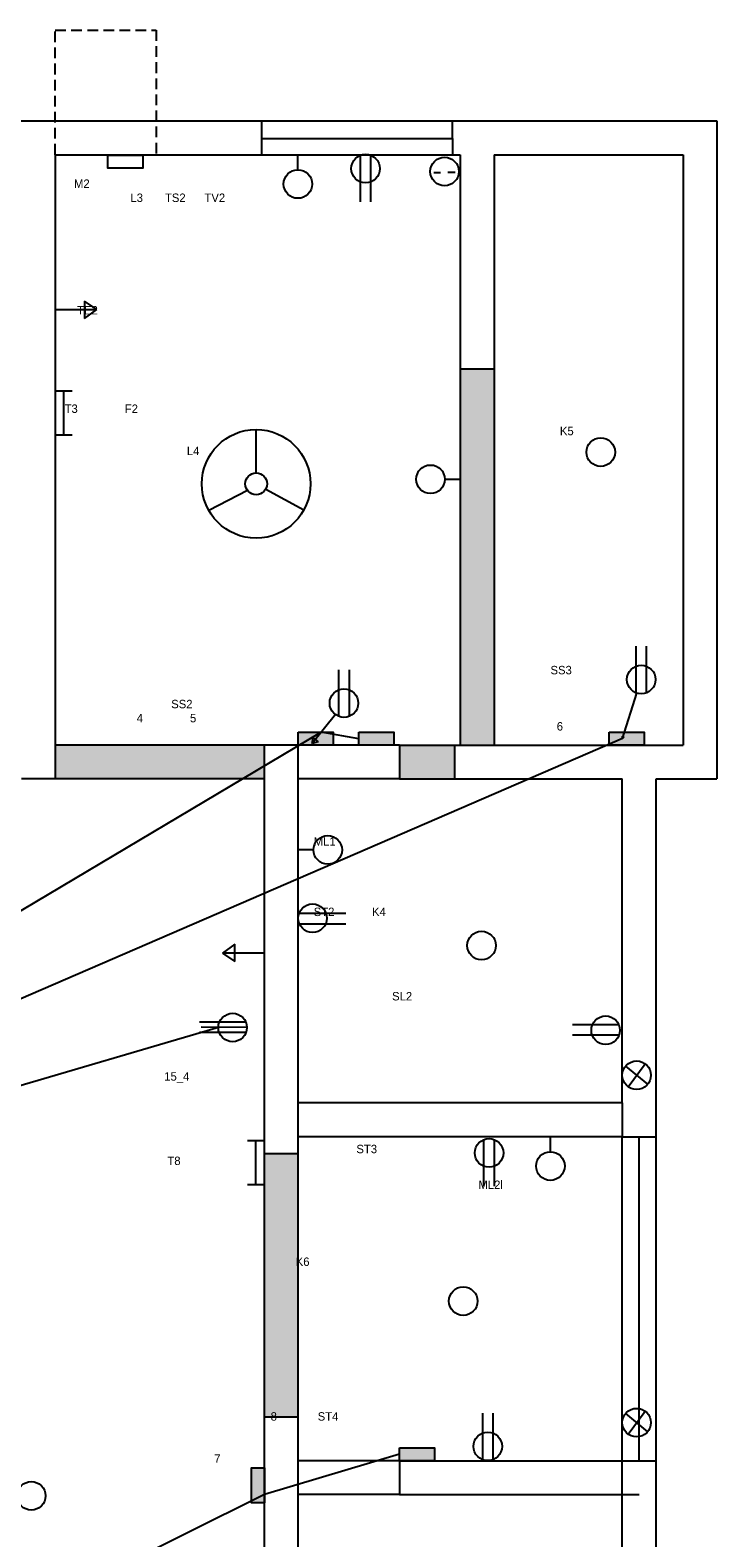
# Model space of a CAD drawing. Header units: inches. Extents: x 382 to 3589, y 252 to 2683.
# Tile 14 of 21: x 2104 to 2308, y 1432 to 1878. Entities that reach past the tile are written whole.
import ezdxf

# ---------------------------------------------------------------- set-up
doc = ezdxf.new("R2010")
doc.units = ezdxf.units.IN
doc.linetypes.add('ACAD_ISO02W100', pattern=[15, 12, -3])
doc.linetypes.add('HIDDEN2', pattern=[4.7625, 3.175, -1.5875])

msp = doc.modelspace()

# ---------------------------------------------------------------- hatches: boundary and pattern name
at = {"linetype": 'HIDDEN2'}
for points in [[(2241.63, 1714.46), (2241.63, 1777.96), (2231.63, 1777.96), (2231.63, 1714.46), (2231.63, 1666.46), (2241.63, 1666.46)], [(2229.87, 1666.46), (2213.63, 1666.46), (2213.63, 1656.46), (2229.87, 1656.46)]]:
    msp.add_hatch(color=2, dxfattribs=at).paths.add_polyline_path(points)
for color, points in [(2, [(2173.63, 1666.46), (2159.63, 1666.46), (2111.63, 1666.46), (2111.63, 1656.46), (2159.63, 1656.46), (2173.63, 1656.46)]), (5, [(2194, 1670.3), (2190.41, 1670.3), (2188.69, 1668.17), (2189.56, 1667.46), (2187.71, 1666.96), (2188.05, 1668.69), (2188.69, 1668.17), (2190.41, 1670.3), (2183.63, 1670.3), (2183.63, 1666.46), (2194, 1666.46)]), (5, [(2211.93, 1670.3), (2201.56, 1670.3), (2201.56, 1666.46), (2211.93, 1666.46)]), (5, [(2286.11, 1670.3), (2280.25, 1670.3), (2279.83, 1668.97), (2280.12, 1668.87), (2279.66, 1668.43), (2279.57, 1669.06), (2279.83, 1668.97), (2280.25, 1670.3), (2275.74, 1670.3), (2275.74, 1666.46), (2286.11, 1666.46)]), (2, [(2183.63, 1545.37), (2173.63, 1545.37), (2173.63, 1502.46), (2173.63, 1467.49), (2183.63, 1467.49), (2183.63, 1502.46)]), (5, [(2224, 1458.3), (2213.63, 1458.3), (2213.63, 1454.46), (2224, 1454.46)]), (5, [(2173.63, 1452.38), (2169.8, 1452.38), (2169.8, 1442.01), (2173.63, 1442.01)])]:
    msp.add_hatch(color=color).paths.add_polyline_path(points)

# ---------------------------------------------------------------- linework, layer by layer
for p, q in [((2111.63, 1841.46), (2111.63, 1878.36)), ((2111.63, 1878.36), (2141.56, 1878.36)), ((2141.56, 1878.36), (2141.56, 1841.46))]:
    msp.add_line(p, q, dxfattribs=at)
for p, q in [((1976.63, 1851.46), (2106.63, 1851.46)), ((2106.63, 1851.46), (2236.63, 1851.46)), ((2106.63, 1851.46), (2236.63, 1851.46)), ((2236.63, 1851.46), (2307.63, 1851.46)), ((2307.63, 1851.46), (2307.63, 1656.46)), ((2111.63, 1841.46), (2231.63, 1841.46)), ((2111.63, 1841.46), (2111.63, 1656.46)), ((2183.52, 1837), (2183.52, 1841.52)), ((2201.95, 1841.25), (2201.95, 1827.49)), ((2205.04, 1841.3), (2205.04, 1827.49)), ((2231.63, 1841.46), (2231.63, 1714.46)), ((2241.63, 1841.46), (2297.63, 1841.46)), ((2241.63, 1841.46), (2241.63, 1714.46)), ((2297.63, 1841.46), (2297.63, 1666.46)), ((2227.91, 1836.3), (2230.11, 1836.3)), ((2223.77, 1836.22), (2225.79, 1836.22)), ((2123.96, 1795.62), (2120.3, 1798.09)), ((2120.3, 1798.09), (2120.3, 1792.92)), ((2111.63, 1795.62), (2123.96, 1795.62)), ((2120.3, 1792.92), (2123.96, 1795.62)), ((2231.63, 1777.96), (2241.63, 1777.96)), ((2111.63, 1771.49), (2116.62, 1771.49)), ((2114.07, 1771.49), (2114.07, 1758.48)), ((2111.63, 1758.48), (2116.62, 1758.48)), ((2171.16, 1747.19), (2171.16, 1760.02)), ((2227.04, 1745.27), (2231.56, 1745.27)), ((2168.57, 1741.97), (2157.16, 1736)), ((2174.01, 1742.36), (2185.28, 1736.21)), ((2231.63, 1714.46), (2231.63, 1666.46)), ((2241.63, 1714.46), (2241.63, 1666.46)), ((2283.75, 1681.98), (2283.75, 1695.79)), ((2286.84, 1682.03), (2286.84, 1695.79)), ((2195.7, 1674.98), (2195.7, 1688.79)), ((2198.79, 1675.03), (2198.79, 1688.79)), ((2279.66, 1668.43), (2283.95, 1681.91)), ((2194.66, 1675.54), (2187.71, 1666.96)), ((2159.63, 1666.46), (2111.63, 1666.46)), ((2183.63, 1666.46), (2159.63, 1666.46)), ((2173.63, 1656.46), (2173.63, 1666.46)), ((2183.63, 1555.46), (2183.63, 1666.46)), ((2213.63, 1666.46), (2183.63, 1666.46)), ((2187.71, 1666.96), (2188.05, 1668.69)), ((2189.56, 1667.46), (2187.71, 1666.96)), ((2188.05, 1668.69), (2189.56, 1667.46)), ((2213.63, 1666.46), (2284.63, 1666.46)), ((2213.63, 1666.46), (2284.63, 1666.46)), ((2213.63, 1666.46), (2284.63, 1666.46)), ((2213.63, 1666.46), (2213.63, 1656.46)), ((2229.87, 1666.46), (2229.87, 1656.46)), ((2279.66, 1668.43), (2279.57, 1669.06)), ((2279.57, 1669.06), (2280.12, 1668.87)), ((2280.12, 1668.87), (2279.66, 1668.43)), ((2279.66, 1668.43), (2279.66, 1668.43)), ((2284.63, 1666.46), (2297.63, 1666.46)), ((2159.63, 1656.46), (2111.63, 1656.46)), ((2173.63, 1656.46), (2159.63, 1656.46)), ((2173.63, 1550.46), (2173.63, 1656.46)), ((2213.63, 1656.46), (2183.63, 1656.46)), ((2213.63, 1656.46), (2279.63, 1656.46)), ((2279.63, 1560.46), (2279.63, 1656.46)), ((2289.63, 1555.46), (2289.63, 1656.46)), ((2289.63, 1656.46), (2307.63, 1656.46)), ((2188.15, 1635.45), (2183.63, 1635.45)), ((2183.9, 1616.68), (2197.71, 1616.68)), ((2183.95, 1613.59), (2197.71, 1613.59)), ((2164.84, 1607.53), (2161.18, 1604.83)), ((2173.51, 1604.83), (2161.18, 1604.83)), ((2161.18, 1604.83), (2164.84, 1602.36)), ((2164.84, 1602.36), (2164.84, 1607.53)), ((2168.12, 1584.43), (2154.36, 1584.43)), ((2168.17, 1582.82), (2154.85, 1582.95)), ((2278.6, 1583.62), (2264.84, 1583.62)), ((2168.17, 1581.34), (2154.36, 1581.34)), ((2278.65, 1580.53), (2264.84, 1580.53)), ((2280.59, 1571.37), (2287.14, 1566.01)), ((2281.36, 1565.28), (2286.37, 1572.1)), ((2279.63, 1560.46), (2183.63, 1560.46)), ((2279.63, 1560.46), (2279.63, 1550.46)), ((2183.63, 1550.46), (2183.63, 1555.46)), ((2289.63, 1449.46), (2289.63, 1555.46)), ((2173.63, 1502.46), (2173.63, 1550.46)), ((2279.63, 1550.46), (2183.63, 1550.46)), ((2183.63, 1502.46), (2183.63, 1550.46)), ((2258.33, 1545.99), (2258.33, 1550.51)), ((2279.63, 1449.46), (2279.63, 1550.46)), ((2279.63, 1550.46), (2289.63, 1550.46)), ((2284.63, 1454.46), (2284.63, 1550.46)), ((2168.56, 1549.3), (2173.55, 1549.3)), ((2170.99, 1549.3), (2170.99, 1536.29)), ((2238.55, 1549.57), (2238.55, 1535.81)), ((2241.64, 1549.62), (2241.64, 1535.81)), ((2183.63, 1545.37), (2173.63, 1545.37)), ((2168.56, 1536.29), (2173.55, 1536.29)), ((2173.63, 1444.46), (2173.63, 1502.46)), ((2183.63, 1444.46), (2183.63, 1502.46)), ((2173.63, 1467.49), (2183.63, 1467.49)), ((2238.3, 1454.73), (2238.3, 1468.54)), ((2241.39, 1454.78), (2241.39, 1468.54)), ((2280.59, 1468.41), (2287.14, 1463.05)), ((2281.36, 1462.32), (2286.37, 1469.14)), ((2213.63, 1454.46), (2183.63, 1454.46)), ((2213.63, 1454.46), (2284.63, 1454.46)), ((2213.63, 1454.46), (2213.63, 1444.46)), ((2284.63, 1454.46), (2289.63, 1454.46)), ((2279.63, 1348.46), (2279.63, 1449.46)), ((2289.63, 1343.46), (2289.63, 1449.46)), ((2173.63, 1348.46), (2173.63, 1444.46)), ((2183.63, 1348.46), (2183.63, 1444.46)), ((2213.63, 1444.46), (2183.63, 1444.46)), ((2213.63, 1444.46), (2284.63, 1444.46))]:
    msp.add_line(p, q)
at = {"color": 3}
for p, q in [((2172.82, 1841.46), (2172.82, 1851.46)), ((2229.3, 1846.25), (2229.3, 1851.46)), ((2172.73, 1846.25), (2229.3, 1846.25)), ((2229.3, 1846.25), (2229.3, 1841.46))]:
    msp.add_line(p, q, dxfattribs=at)
at = {"color": 6}
for p, q in [((2190.41, 1670.3), (1921.72, 1510.53)), ((2279.66, 1668.43), (1923.66, 1514.46)), ((2201.56, 1668.38), (2190.41, 1670.3)), ((2159.97, 1582.82), (1922.15, 1513)), ((2213.63, 1456.38), (2173.63, 1444.46)), ((2173.63, 1444.46), (2084.44, 1400.11))]:
    msp.add_line(p, q, dxfattribs=at)
at = {"linetype": 'ACAD_ISO02W100'}
msp.add_line((2111.63, 1656.46), (2101.63, 1656.46), dxfattribs=at)
for points in [[(2127.25, 1841.33), (2137.62, 1841.33), (2137.62, 1837.5), (2127.25, 1837.5)], [(2183.63, 1670.3), (2194, 1670.3), (2194, 1666.46), (2183.63, 1666.46)], [(2201.56, 1670.3), (2211.93, 1670.3), (2211.93, 1666.46), (2201.56, 1666.46)], [(2275.74, 1670.3), (2286.11, 1670.3), (2286.11, 1666.46), (2275.74, 1666.46)], [(2213.63, 1458.3), (2224, 1458.3), (2224, 1454.46), (2213.63, 1454.46)], [(2173.63, 1452.38), (2173.63, 1442.01), (2169.8, 1442.01), (2169.8, 1452.38)]]:
    msp.add_lwpolyline(points, close=True)
for centre, radius in [((2203.56, 1837.34), 4.23), ((2226.97, 1836.48), 4.23), ((2183.52, 1832.77), 4.23), ((2171.16, 1743.93), 16.09), ((2273.24, 1753.32), 4.23), ((2171.16, 1743.93), 3.25), ((2222.81, 1745.27), 4.23), ((2285.23, 1685.94), 4.23), ((2197.18, 1678.94), 4.23), ((2192.38, 1635.45), 4.23), ((2187.86, 1615.2), 4.23), ((2237.92, 1607.11), 4.23), ((2164.2, 1582.82), 4.23), ((2274.69, 1582.01), 4.23), ((2283.86, 1568.69), 4.23), ((2240.16, 1545.66), 4.23), ((2258.33, 1541.76), 4.23), ((2232.49, 1501.74), 4.23), ((2283.86, 1465.73), 4.23), ((2239.78, 1458.7), 4.23), ((2104.55, 1444.04), 4.23)]:
    msp.add_circle(centre, radius)

# ---------------------------------------------------------------- texts
at = {"char_height": 2.5, "attachment_point": 1}
for s, insert, width in [('\\P\\P\\P      M2                    \\P                        L3       TS2      TV2\\P\\P\\P\\P\\P\\P\\P\\P       TE2 \\P\\P\\P\\P\\P\\P\\P   T3               F2                  \\P\\P\\P                                          L4\\P\\P\\P\\P\\P\\P\\P\\P\\P\\P\\P\\P\\P\\P\\P\\P\\P\\P                                     SS2\\P                          4               5        \\P                                 ', (2111.63, 1846.62), 123.3176), ('\\P\\P\\P       K5\\P\\P\\P\\P\\P\\P\\P\\P\\P\\P\\P\\P\\P\\P\\P\\P\\P    SS3\\P\\P\\P\\P      6', (2254.64, 1773.33), 52.989), ('\\P\\P\\P\\P\\P        ML1\\P\\P\\P\\P\\P        ST2            K4\\P\\P\\P\\P\\P                               \\P                                 SL2', (2180.78, 1660.02), 106.247), ('           15_4  \\P\\P\\P\\P\\P\\P            T8', (2133.72, 1569.57), 39.9137), ('\\P  \\P\\P\\P         ML2l\\P      ', (2228.65, 1554.14), 75.4403), ('            \\P                      \\P                              K6\\P\\P\\P\\P\\P\\P\\P\\P\\P\\P\\P                      8             ST4\\P\\P\\P    7', (2155.02, 1523), 106.7222)]:
    msp.add_mtext(s, dxfattribs=dict(at, insert=insert, width=width))
at = {"linetype": 'HIDDEN2', "insert": (2186.92, 1548.07), "char_height": 2.5, "width": 66.2106, "attachment_point": 1}
msp.add_mtext('               ST3', dxfattribs=at)

doc.saveas('drawing.dxf')
